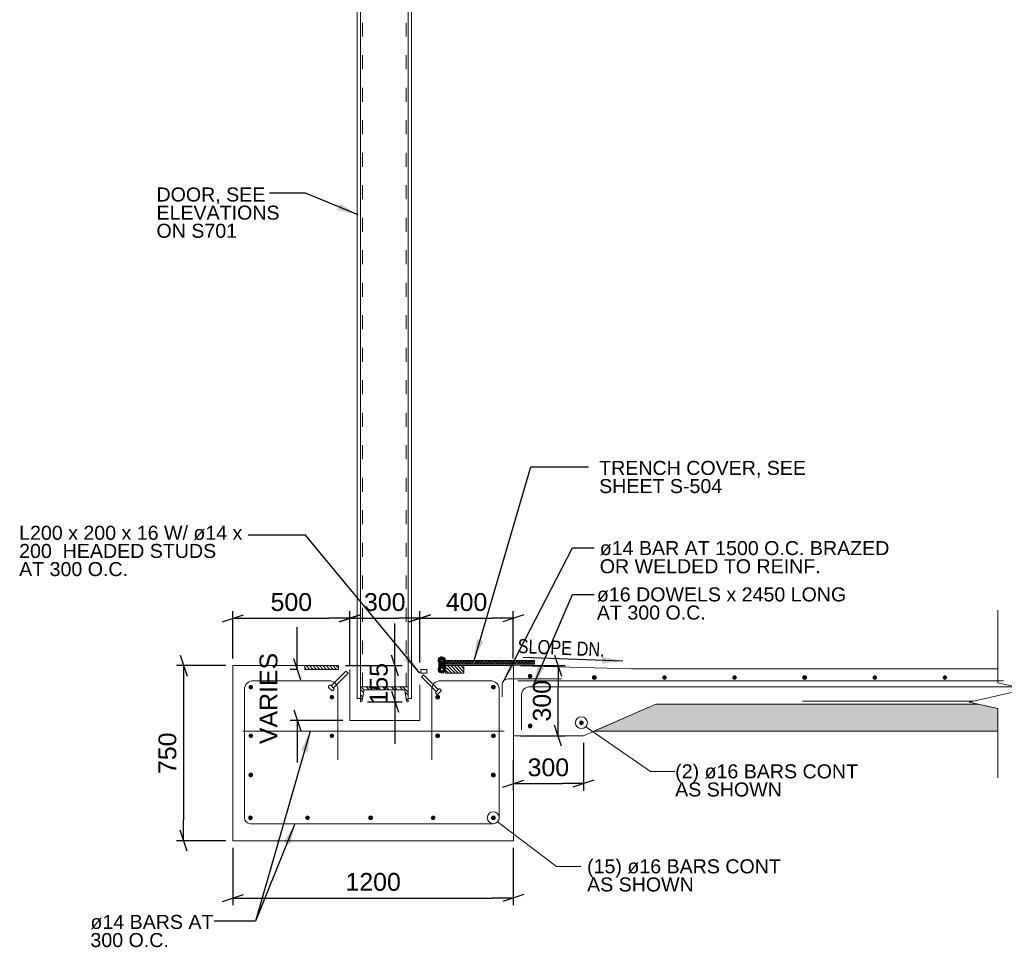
# Model space of a CAD drawing. Header units: millimetres. Extents: x 10617.8 to 10660.2, y 1160.5 to 1187.
# Tile 1 of 81: x 10618.6 to 10632.4, y 1160.9 to 1173.9. Entities that reach past the tile are written whole.
import ezdxf

# ---------------------------------------------------------------- set-up
doc = ezdxf.new("R2010")
doc.units = ezdxf.units.MM
doc.header["$LTSCALE"] = 0.1
doc.header["$MEASUREMENT"] = 0
doc.linetypes.add('DGN Style 5', pattern=[4.563458, 1.955768, -2.60769])
for name, color, linetype, lineweight in [('G-ANNO-DIM', 1, 'Continuous', 0), ('G-ANNO-PATT', 9, 'Continuous', 0), ('G-ANNO-TEXT', 7, 'Continuous', 0), ('S-ANNO-TEXT', 3, 'Continuous', 0), ('S-DETL-STLS', 3, 'Continuous', 0), ('S-REIN-RBAR', 5, 'Continuous', 13), ('S-SECT-PATT', 1, 'Continuous', 0), ('S5', 1, 'Continuous', 0)]:
    doc.layers.add(name, color=color, linetype=linetype, lineweight=lineweight)
doc.styles.add('1 20', font='arial.ttf', dxfattribs={"height": 0.25})
doc.dimstyles.new('1 20', dxfattribs={"dimscale": 0.00328, "dimtxt": 0.25, "dimasz": 90, "dimexe": 30, "dimexo": 30, "dimgap": 30, "dimtad": 1, "dimdec": 0, "dimlfac": 304.9, "dimzin": 11, "dimdsep": 46, "dimlunit": 5, "dimtxsty": '1 20', "dimblk": '_Oblique_0.3', "dimcen": 0.09, "dimadec": 4, "dimazin": 3, "dimtfac": 0.00328, "dimtdec": 0, "dimtofl": 0, "dimtmove": 0, "dimatfit": 3, "dimfxl": 1, "dimfrac": 2, "dimtolj": 1, "dimtzin": 11, "dimarcsym": 0})

# ---------------------------------------------------------------- blocks, each defined once
blk = doc.blocks.new('REINFDOT')
for radius in [0.0794, 0.0476, 0.0159]:
    blk.add_circle((0, 0), radius)
blk = doc.blocks.new('REINF. DOT_1')
at = {"layer": 'S-REIN-RBAR', "extrusion": (0, 0, -1), "xscale": 100, "yscale": -100, "zscale": 100, "rotation": 89.99999999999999}
blk.add_blockref('REINFDOT', (-927.9, 624.6), dxfattribs=at)
blk = doc.blocks.new('REINF. DOT')
at = {"layer": 'S-REIN-RBAR', "xscale": 100, "yscale": 100, "zscale": 100, "rotation": 90.00000000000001}
blk.add_blockref('REINFDOT', (927.9, 624.6), dxfattribs=at)
blk = doc.blocks.new('*U26')
at = {"layer": 'G-ANNO-TEXT'}
for p, q in [((-6.4, 76.2), (-6.4, -12.7)), ((-12.7, -15.9), (-12.7, -22.2)), ((-9.5, -12.7), (9.5, -12.7)), ((-9.5, -25.4), (9.5, -25.4)), ((12.7, -15.9), (12.7, -22.2))]:
    blk.add_line(p, q, dxfattribs=at)
at = {"layer": 'G-ANNO-TEXT', "extrusion": (0, 0, -1), "flags": 128}
blk.add_lwpolyline([(6.4, 76.2), (-6.4, 76.2), (-6.4, -12.7)], dxfattribs=at)
at = {"layer": 'G-ANNO-TEXT', "extrusion": (0, 0, -1)}
for centre, start, end in [((9.5, -15.9), 0, 90), ((9.5, -22.2), 270, 0), ((-9.5, -15.9), 90, 180), ((-9.5, -22.2), 180, 270)]:
    blk.add_arc(centre, 3.17, start, end, dxfattribs=at)
blk = doc.blocks.new('Headed Stud')
at = {"layer": 'G-ANNO-TEXT', "zscale": 100}
blk.add_blockref('*U26', (32.9, 82.3), dxfattribs=at)
blk = doc.blocks.new('A$C6A444AD9')
at = {"layer": 'S-SECT-PATT', "ltscale": 0.01}
h = blk.add_hatch(dxfattribs=at)
h.set_pattern_fill('STEEL', color=256, style=0, pattern_type=2)
h.set_pattern_definition([(225, (22.02274, -60.43567), (0.1794283, -0.1794283), []), (225, (22.02274, -60.56255), (0.1794283, -0.1794283), [])])
h.paths.add_polyline_path([(2.032, 0), (0, 0), (0, -0.642), (0.019, -0.642, 0.366047), (0.064, -0.604), (0.138, -0.162, -0.366688), (0.184, -0.124), (1.848, -0.124, -0.366688), (1.894, -0.162), (1.968, -0.604, 0.366047), (2.013, -0.642), (2.032, -0.642)])
at = {"layer": 'S-DETL-STLS', "ltscale": 0.01, "flags": 128}
for points in [[(0.019, -0.642), (0, -0.642), (0, 0), (2.032, 0), (2.032, -0.642), (2.013, -0.642)], [(0.064, -0.604), (0.138, -0.162)], [(0.183, -0.124), (1.849, -0.124)], [(1.894, -0.162), (1.968, -0.604)]]:
    blk.add_lwpolyline(points, dxfattribs=at)
for points in [[(0.183, -0.124, 0.366443), (0.138, -0.162)], [(1.894, -0.162, 0.366443), (1.849, -0.124)], [(0.019, -0.642, 0.366443), (0.064, -0.604)], [(1.968, -0.604, 0.366443), (2.013, -0.642)]]:
    blk.add_lwpolyline(points, format="xyb", dxfattribs=at)
blk = doc.blocks.new('*U30')
at = {"layer": 'S-REIN-RBAR'}
for p, q in [((-273.4, 220.1, 44.7), (-597, 220.1, 44.7)), ((204.2, 220.1, 44.7), (416.9, 220.1, 44.7)), ((-235.3, 182, 44.7), (-235.3, -119.3, 44.7)), ((166.1, 182, 44.7), (166.1, -119.3, 44.7)), ((-609.7, -392.1, -44.7), (429.6, -392.1, -44.7))]:
    blk.add_line(p, q, dxfattribs=at)
at = {"layer": 'S-REIN-RBAR', "elevation": -44.7, "flags": 128}
for points in [[(-635.1, 182), (-635.1, 182), (-635.1, -366.7)], [(455, 182), (455, 182), (455.1, -366.6)]]:
    blk.add_lwpolyline(points, dxfattribs=at)
at = {"layer": 'S-REIN-RBAR'}
for centre, radius, start, end in [((-597, 182, 44.7), 38.1, 90, 180), ((204.2, 182, 44.7), 38.1, 90, 180), ((-609.7, -366.7, -44.7), 25.4, 180, 270)]:
    blk.add_arc(centre, radius, start, end, dxfattribs=at)
at = {"layer": 'S-REIN-RBAR', "extrusion": (0, 0, -1)}
for centre, radius, start, end in [((273.4, 182, -44.7), 38.1, 90, 180), ((-416.9, 182, -44.7), 38.1, 90, 180), ((-429.7, -366.6, 44.7), 25.4, 180, 270)]:
    blk.add_arc(centre, radius, start, end, dxfattribs=at)
blk = doc.blocks.new('_Oblique_0.3')
at = {"color": 0, "linetype": 'ByBlock', "lineweight": -2}
for p, q in [((0, 0), (-1, 0)), ((0.5, 0.167), (-0.5, -0.167))]:
    blk.add_line(p, q, dxfattribs=at)
blk = doc.blocks.new('*D35')
at = {"layer": 'Defpoints', "color": 0, "lineweight": 0, "transparency": 16777216}
for p in [(10622.473, 1164.822), (10622.582, 1164.822), (10623.211, 1164.105)]:
    blk.add_point(p, dxfattribs=at)
at = {"layer": 'G-ANNO-DIM', "color": 0, "lineweight": -2, "transparency": 16777216}
for p, q in [((10622.473, 1165.117), (10622.473, 1165.412)), ((10622.483, 1164.822), (10622.375, 1164.822)), ((10623.112, 1164.105), (10622.375, 1164.105)), ((10622.473, 1163.81), (10622.473, 1163.515))]:
    blk.add_line(p, q, dxfattribs=at)
at = {"layer": 'G-ANNO-DIM', "color": 0, "lineweight": -2, "transparency": 16777216, "xscale": 0.2952, "yscale": 0.2952, "zscale": 0.2952}
for p, rotation in [((10622.473, 1164.822), 270), ((10622.473, 1164.105), 90)]:
    blk.add_blockref('_Oblique_0.3', p, dxfattribs=dict(at, rotation=rotation))
at = {"layer": 'G-ANNO-DIM', "color": 0, "transparency": 16777216, "insert": (10622.072, 1164.413), "char_height": 0.25, "attachment_point": 5, "rotation": 90, "style": '1 20'}
blk.add_mtext('\\A1;VARIES', dxfattribs=at)
blk = doc.blocks.new('*D36')
at = {"layer": 'Defpoints', "color": 0, "lineweight": 0, "transparency": 16777216}
for p in [(10621.572, 1162.415), (10625.506, 1162.415), (10625.506, 1161.611)]:
    blk.add_point(p, dxfattribs=at)
at = {"layer": 'G-ANNO-TEXT', "color": 0, "lineweight": -2, "transparency": 16777216}
for p, q in [((10621.572, 1162.317), (10621.572, 1161.513)), ((10625.506, 1162.317), (10625.506, 1161.513)), ((10621.867, 1161.611), (10625.211, 1161.611))]:
    blk.add_line(p, q, dxfattribs=at)
at = {"layer": 'G-ANNO-TEXT', "color": 0, "lineweight": -2, "transparency": 16777216, "xscale": 0.2952, "yscale": 0.2952, "zscale": 0.2952, "rotation": 180}
blk.add_blockref('_Oblique_0.3', (10621.572, 1161.611), dxfattribs=at)
at = {"layer": 'G-ANNO-TEXT', "color": 0, "lineweight": -2, "transparency": 16777216, "xscale": 0.2952, "yscale": 0.2952, "zscale": 0.2952}
blk.add_blockref('_Oblique_0.3', (10625.506, 1161.611), dxfattribs=at)
at = {"layer": 'G-ANNO-TEXT', "color": 0, "transparency": 16777216, "insert": (10623.539, 1161.837), "char_height": 0.25, "attachment_point": 5, "style": '1 20'}
blk.add_mtext('\\A1;1200', dxfattribs=at)
blk = doc.blocks.new('*D42')
at = {"layer": 'Defpoints', "color": 0, "lineweight": 0, "transparency": 16777216}
for p in [(10626.49, 1163.889), (10625.506, 1163.644), (10626.49, 1163.218)]:
    blk.add_point(p, dxfattribs=at)
at = {"layer": 'G-ANNO-DIM', "color": 0, "lineweight": -2, "transparency": 16777216}
for p, q in [((10626.49, 1163.79), (10626.49, 1163.12)), ((10625.506, 1163.546), (10625.506, 1163.12)), ((10625.802, 1163.218), (10626.195, 1163.218))]:
    blk.add_line(p, q, dxfattribs=at)
at = {"layer": 'G-ANNO-DIM', "color": 0, "lineweight": -2, "transparency": 16777216, "xscale": 0.2952, "yscale": 0.2952, "zscale": 0.2952, "rotation": 180}
blk.add_blockref('_Oblique_0.3', (10625.506, 1163.218), dxfattribs=at)
at = {"layer": 'G-ANNO-DIM', "color": 0, "lineweight": -2, "transparency": 16777216, "xscale": 0.2952, "yscale": 0.2952, "zscale": 0.2952}
blk.add_blockref('_Oblique_0.3', (10626.49, 1163.218), dxfattribs=at)
at = {"layer": 'G-ANNO-DIM', "color": 0, "transparency": 16777216, "insert": (10625.998, 1163.445), "char_height": 0.25, "attachment_point": 5, "style": '1 20'}
blk.add_mtext('\\A1;300', dxfattribs=at)
blk = doc.blocks.new('*D43')
at = {"layer": 'Defpoints', "color": 0, "lineweight": 0, "transparency": 16777216}
for p in [(10623.211, 1165.539), (10621.572, 1164.874), (10623.211, 1164.874)]:
    blk.add_point(p, dxfattribs=at)
at = {"layer": 'G-ANNO-DIM', "color": 0, "lineweight": -2, "transparency": 16777216}
for p, q in [((10621.572, 1164.972), (10621.572, 1165.637)), ((10623.211, 1164.972), (10623.211, 1165.637)), ((10621.867, 1165.539), (10622.916, 1165.539))]:
    blk.add_line(p, q, dxfattribs=at)
at = {"layer": 'G-ANNO-DIM', "color": 0, "lineweight": -2, "transparency": 16777216, "xscale": 0.2952, "yscale": 0.2952, "zscale": 0.2952, "rotation": 180}
blk.add_blockref('_Oblique_0.3', (10621.572, 1165.539), dxfattribs=at)
at = {"layer": 'G-ANNO-DIM', "color": 0, "lineweight": -2, "transparency": 16777216, "xscale": 0.2952, "yscale": 0.2952, "zscale": 0.2952}
blk.add_blockref('_Oblique_0.3', (10623.211, 1165.539), dxfattribs=at)
at = {"layer": 'G-ANNO-DIM', "color": 0, "transparency": 16777216, "insert": (10622.391, 1165.765), "char_height": 0.25, "attachment_point": 5, "style": '1 20'}
blk.add_mtext('\\A1;500', dxfattribs=at)
blk = doc.blocks.new('*D44')
at = {"layer": 'Defpoints', "color": 0, "lineweight": 0, "transparency": 16777216}
for p in [(10621.572, 1164.874), (10620.879, 1162.415), (10621.572, 1162.415)]:
    blk.add_point(p, dxfattribs=at)
at = {"layer": 'G-ANNO-DIM', "color": 0, "lineweight": -2, "transparency": 16777216}
for p, q in [((10621.473, 1164.874), (10620.781, 1164.874)), ((10620.879, 1164.579), (10620.879, 1162.71)), ((10621.473, 1162.415), (10620.781, 1162.415))]:
    blk.add_line(p, q, dxfattribs=at)
at = {"layer": 'G-ANNO-DIM', "color": 0, "lineweight": -2, "transparency": 16777216, "xscale": 0.2952, "yscale": 0.2952, "zscale": 0.2952}
for p, rotation in [((10620.879, 1164.874), 90), ((10620.879, 1162.415), 270)]:
    blk.add_blockref('_Oblique_0.3', p, dxfattribs=dict(at, rotation=rotation))
at = {"layer": 'G-ANNO-DIM', "color": 0, "transparency": 16777216, "insert": (10620.653, 1163.644), "char_height": 0.25, "attachment_point": 5, "rotation": 90, "style": '1 20'}
blk.add_mtext('\\A1;750', dxfattribs=at)
blk = doc.blocks.new('*D45')
at = {"layer": 'Defpoints', "color": 0, "lineweight": 0, "transparency": 16777216}
for p in [(10625.506, 1164.874), (10626.134, 1164.874), (10625.506, 1163.889)]:
    blk.add_point(p, dxfattribs=at)
at = {"layer": 'G-ANNO-DIM', "color": 0, "lineweight": -2, "transparency": 16777216}
for p, q in [((10625.605, 1164.874), (10626.233, 1164.874)), ((10626.134, 1164.184), (10626.134, 1164.579)), ((10625.605, 1163.889), (10626.233, 1163.889))]:
    blk.add_line(p, q, dxfattribs=at)
at = {"layer": 'G-ANNO-DIM', "color": 0, "lineweight": -2, "transparency": 16777216, "xscale": 0.2952, "yscale": 0.2952, "zscale": 0.2952}
for p, rotation in [((10626.134, 1164.874), 90), ((10626.134, 1163.889), 270)]:
    blk.add_blockref('_Oblique_0.3', p, dxfattribs=dict(at, rotation=rotation))
at = {"layer": 'G-ANNO-DIM', "color": 0, "transparency": 16777216, "insert": (10625.908, 1164.381), "char_height": 0.25, "attachment_point": 5, "rotation": 90, "style": '1 20'}
blk.add_mtext('\\A1;300', dxfattribs=at)
blk = doc.blocks.new('*D46')
at = {"layer": 'Defpoints', "color": 0, "lineweight": 0, "transparency": 16777216}
for p in [(10624.194, 1165.539), (10624.194, 1164.822), (10623.211, 1164.769)]:
    blk.add_point(p, dxfattribs=at)
at = {"layer": 'G-ANNO-DIM', "color": 0, "lineweight": -2, "transparency": 16777216}
for p, q in [((10623.211, 1164.868), (10623.211, 1165.637)), ((10624.194, 1164.92), (10624.194, 1165.637)), ((10623.506, 1165.539), (10623.899, 1165.539))]:
    blk.add_line(p, q, dxfattribs=at)
at = {"layer": 'G-ANNO-DIM', "color": 0, "lineweight": -2, "transparency": 16777216, "xscale": 0.2952, "yscale": 0.2952, "zscale": 0.2952, "rotation": 180}
blk.add_blockref('_Oblique_0.3', (10623.211, 1165.539), dxfattribs=at)
at = {"layer": 'G-ANNO-DIM', "color": 0, "lineweight": -2, "transparency": 16777216, "xscale": 0.2952, "yscale": 0.2952, "zscale": 0.2952}
blk.add_blockref('_Oblique_0.3', (10624.194, 1165.539), dxfattribs=at)
at = {"layer": 'G-ANNO-DIM', "color": 0, "transparency": 16777216, "insert": (10623.702, 1165.765), "char_height": 0.25, "attachment_point": 5, "style": '1 20'}
blk.add_mtext('\\A1;300', dxfattribs=at)
blk = doc.blocks.new('*D47')
at = {"layer": 'Defpoints', "color": 0, "lineweight": 0, "transparency": 16777216}
for p in [(10625.506, 1165.539), (10624.194, 1164.822), (10625.506, 1164.874)]:
    blk.add_point(p, dxfattribs=at)
at = {"layer": 'G-ANNO-DIM', "color": 0, "lineweight": -2, "transparency": 16777216}
for p, q in [((10624.194, 1164.92), (10624.194, 1165.637)), ((10625.506, 1164.972), (10625.506, 1165.637)), ((10624.489, 1165.539), (10625.211, 1165.539))]:
    blk.add_line(p, q, dxfattribs=at)
at = {"layer": 'G-ANNO-DIM', "color": 0, "lineweight": -2, "transparency": 16777216, "xscale": 0.2952, "yscale": 0.2952, "zscale": 0.2952, "rotation": 180}
blk.add_blockref('_Oblique_0.3', (10624.194, 1165.539), dxfattribs=at)
at = {"layer": 'G-ANNO-DIM', "color": 0, "lineweight": -2, "transparency": 16777216, "xscale": 0.2952, "yscale": 0.2952, "zscale": 0.2952}
blk.add_blockref('_Oblique_0.3', (10625.506, 1165.539), dxfattribs=at)
at = {"layer": 'G-ANNO-DIM', "color": 0, "transparency": 16777216, "insert": (10624.85, 1165.765), "char_height": 0.25, "attachment_point": 5, "style": '1 20'}
blk.add_mtext('\\A1;400', dxfattribs=at)
blk = doc.blocks.new('*D53')
at = {"layer": 'Defpoints', "color": 0, "lineweight": 0, "transparency": 16777216}
for p in [(10623.051, 1164.874), (10623.363, 1164.367), (10623.845, 1164.367)]:
    blk.add_point(p, dxfattribs=at)
at = {"layer": 'G-ANNO-DIM', "color": 0, "lineweight": -2, "transparency": 16777216}
for p, q in [((10623.845, 1165.169), (10623.845, 1165.464)), ((10623.15, 1164.874), (10623.944, 1164.874)), ((10623.845, 1164.874), (10623.845, 1164.367)), ((10623.461, 1164.367), (10623.944, 1164.367)), ((10623.845, 1164.071), (10623.845, 1163.776))]:
    blk.add_line(p, q, dxfattribs=at)
at = {"layer": 'G-ANNO-DIM', "color": 0, "lineweight": -2, "transparency": 16777216, "xscale": 0.2952, "yscale": 0.2952, "zscale": 0.2952}
for p, rotation in [((10623.845, 1164.874), 270), ((10623.845, 1164.367), 90)]:
    blk.add_blockref('_Oblique_0.3', p, dxfattribs=dict(at, rotation=rotation))
at = {"layer": 'G-ANNO-DIM', "color": 0, "transparency": 16777216, "insert": (10623.619, 1164.62), "char_height": 0.25, "attachment_point": 5, "rotation": 90, "style": '1 20'}
blk.add_mtext('\\A1;155', dxfattribs=at)
blk = doc.blocks.new('*U55')
at = {"layer": 'S-SECT-PATT', "extrusion": (0, 0, -1)}
h = blk.add_hatch(dxfattribs=at)
h.set_pattern_fill('ANSI32', color=256, style=0, pattern_type=2)
h.set_pattern_definition([(225, (2443.8904, -34005.7677), (3.31456304, -3.31456304), []), (225, (2441.6807, -34005.7677), (3.31456304, -3.31456304), [])])
edge = h.paths.add_edge_path(flags=16)
edge.add_arc((192.4, -19), 7.17, 0, 360)
edge = h.paths.add_edge_path(flags=16)
edge.add_arc((192.4, 19), 7.17, 0, 360)
h.paths.add_polyline_path([(179.8, 19, -1), (205.1, 19), (205.1, -19, -1.000027), (179.8, -19), (179.8, 19)], is_closed=False)
h = blk.add_hatch(dxfattribs=at)
h.set_pattern_fill('ANSI32', color=256, style=0, pattern_type=2)
h.set_pattern_definition([(135, (29813.048, 1019.642), (-6.629126, -6.629126), []), (135, (29813.048, 1024.061), (-6.629126, -6.629126), [])])
h.paths.add_polyline_path([(-204.9, 7.4), (-204.9, 3.1), (176.5, 3.1), (176.5, 19), (-204.9, 19), (-204.9, 15.1), (-208.4, 12.8), (-201.7, 11)])
at = {"layer": 'G-ANNO-DIM', "color": 7, "linetype": 'Continuous', "lineweight": 0}
blk.add_line((204.9, 19), (204.9, 3.1), dxfattribs=at)
at = {"layer": 'S-DETL-STLS'}
blk.add_line((-176.5, 3.1), (-179.8, 3.1), dxfattribs=at)
at = {"layer": 'S-DETL-STLS', "flags": 128}
blk.add_lwpolyline([(-179.8, 19, 1), (-205.1, 19), (-205.1, -19, 1.000027), (-179.8, -19), (-179.8, -19), (-179.8, 19)], format="xyb", dxfattribs=at)
blk.add_lwpolyline([(204.9, 3.1), (-176.5, 3.1), (-176.5, 19), (204.9, 19)], dxfattribs=at)
at = {"layer": 'S-DETL-STLS', "extrusion": (0, 0, -1)}
for centre, radius in [((192.4, 19), 7.17), ((192.4, 19), 6.37), ((192.4, -19), 7.17), ((192.4, -19), 6.37)]:
    blk.add_circle(centre, radius, dxfattribs=at)
for centre, start, end in [((192.4, 19), 322.6374, 52.6374), ((192.4, 19), 52.6374, 217.3626), ((192.4, -19), 142.6374, 37.3626)]:
    blk.add_arc(centre, 15.9, start, end, dxfattribs=at)
at = {"layer": 'S5', "color": 1}
blk.add_line((-192.4, 30.5), (-192.4, 10.3), dxfattribs=at)

msp = doc.modelspace()

# ---------------------------------------------------------------- hatches: boundary and pattern name
at = {"layer": 'G-ANNO-PATT', "extrusion": (0, 0, -1)}
h = msp.add_hatch(dxfattribs=at)
h.set_pattern_fill('HATCH', color=256, scale=0.00328, style=0, pattern_type=2)
h.set_pattern_definition([(45, (-10622.2173, 1164.839177), (-0.0231931, 0.0231931), [])])
h.paths.add_polyline_path([(-10622.5816, 1164.8215), (-10622.5816, 1164.8738), (-10623.0513, 1164.8738), (-10623.0513, 1164.8215)])
h = msp.add_hatch(dxfattribs=at)
h.set_pattern_fill('HATCH', color=256, scale=0.00328, style=0, pattern_type=2)
h.set_pattern_definition([(45, (-10624.394495, 1164.830745), (-0.023193, 0.023193), [])])
h.paths.add_polyline_path([(-10624.5546, 1164.7693), (-10624.5546, 1164.8738), (-10624.8137, 1164.8738), (-10624.8137, 1164.7693)])
at = {"layer": 'G-ANNO-PATT'}
h = msp.add_hatch(dxfattribs=at)
h.set_pattern_fill('GRAVEL', color=256, scale=0.00328, style=0, pattern_type=2)
h.set_pattern_definition([(200.5562, (10627.92784, 1163.984045), (-6.99823095, -2.66601026), [0.056945, -8.484906]), (4.7637, (10628.68137, 1163.96107), (-2.9992418, -0.3332513), [0.08358, -3.929272]), (4.7637, (10628.34812, 1163.96107), (-2.9992418, -0.3332513), [0.08358, -3.929272]), (4.7637, (10628.01487, 1163.96107), (-2.9992418, -0.3332513), [0.08358, -3.929272]), (332.3539, (10627.944535, 1163.995263), (-4.9987364, 2.66601025), [0.079001, -7.821192]), (332.3539, (10628.27778, 1163.99526), (-4.9987364, 2.66601025), [0.079001, -7.821192]), (332.3539, (10628.61103, 1163.99526), (-4.9987364, 2.66601025), [0.079001, -7.821192]), (285.255, (10627.92839, 1164.03989), (-0.9997473, 3.3325128), [0.04852, -3.751126]), (285.255, (10628.26163, 1164.03989), (-0.9997475, 3.3325193), [0.04852, -3.75114]), (285.255, (10628.59489, 1164.039895), (-0.9997473, 3.3325128), [0.04852, -3.751126]), (213.69, (10627.97211, 1164.07483), (-0.999747, -0.333251), [0.049315, -1.152234]), (213.69, (10628.30536, 1164.07483), (-0.999747, -0.333251), [0.04932, -1.15223]), (213.69, (10627.9749, 1163.7435), (-0.999747, -0.333251), [0.00337, -1.19818]), (213.69, (10628.63861, 1164.07483), (-0.999747, -0.333251), [0.04932, -1.15223]), (213.69, (10628.30814, 1163.7435), (-0.999747, -0.333251), [0.00337, -1.19818]), (213.69, (10628.64139, 1163.7435), (-0.999747, -0.333251), [0.003366, -1.19818]), (180, (10628.0604, 1164.0706), (-0.999747, 0.33325), [0.086644, -0.9131]), (181.7357, (10628.393644, 1164.070607), (-9.9974728, -0.33325129), [0.086644, -10.915624]), (180, (10628.7269, 1164.0706), (-0.999747, 0.33325), [0.086644, -0.9131]), (131.987, (10628.7881, 1164.00606), (-1.9994946, 2.332759), [0.089668, -4.393757]), (131.987, (10628.454854, 1164.00606), (-1.9994946, 2.332759), [0.089668, -4.393757]), (131.987, (10628.12161, 1164.00606), (-1.9994946, 2.332759), [0.089668, -4.393757]), (59.0364, (10628.75684, 1163.96183), (-0.999747, -1.333005), [0.046296, -1.89687]), (59.0364, (10628.42359, 1163.96183), (-0.999747, -1.333005), [0.046296, -1.89687]), (59.0364, (10628.09034, 1163.96183), (-0.999747, -1.333005), [0.046296, -1.89687]), (90, (10628.5936, 1163.774), (-0.99975, -0.33325), [0.019995, -0.31326]), (90, (10628.2603, 1163.774), (-0.99975, -0.33325), [0.019995, -0.31326]), (90, (10627.9271, 1163.774), (-0.99975, -0.33325), [0.019995, -0.313256]), (118.6103, (10628.60704, 1163.74516), (-0.9997473, 1.9995077), [0.03431, -4.14131]), (118.6103, (10628.27379, 1163.74516), (-0.9997473, 1.9995077), [0.03431, -4.14131]), (118.6103, (10627.94054, 1163.74516), (-0.9997473, 1.9995077), [0.03431, -4.14131]), (186.9113, (10628.02655, 1163.752912), (-7.99797824, -0.99975384), [0.08391, -10.993804]), (186.9113, (10628.3598, 1163.752912), (-7.99797824, -0.99975384), [0.08391, -10.993804]), (186.9113, (10628.693047, 1163.752913), (-7.99797824, -0.99975384), [0.08391, -10.993804]), (236.31, (10628.05476, 1163.79524), (-0.9997473, -1.3330051), [0.04806, -3.556595]), (236.31, (10628.38801, 1163.79524), (-0.9997473, -1.3330051), [0.04806, -3.556595]), (236.31, (10628.72125, 1163.79524), (-0.9997473, -1.3330051), [0.04806, -3.556595]), (354.2894, (10628.08935, 1163.952467), (-6.99823096, 0.66650251), [0.063667, -9.98367]), (354.2894, (10628.4226, 1163.952466), (-6.99823096, 0.66650251), [0.063667, -9.98367]), (354.2894, (10628.755847, 1163.952466), (-6.99823096, 0.6665025), [0.063667, -9.98367]), (14.0363, (10628.691036, 1163.93879), (-2.9992418, -0.6665026), [0.0687, -4.053364]), (14.0363, (10628.35779, 1163.93879), (-2.9992418, -0.6665026), [0.0687, -4.053364]), (14.0363, (10628.02454, 1163.93879), (-2.9992418, -0.6665026), [0.0687, -4.053364]), (74.745, (10628.68682, 1163.91772), (-0.9997473, -3.3325128), [0.016992, -3.782655]), (74.745, (10628.35357, 1163.91772), (-0.9997473, -3.3325128), [0.016992, -3.782655]), (74.745, (10628.02032, 1163.91772), (-0.9997473, -3.3325128), [0.016992, -3.782655]), (110.556, (10628.49778, 1163.9219), (-0.9997473, 2.332759), [0.028473, -2.818825]), (110.556, (10628.16453, 1163.9219), (-0.9997473, 2.332759), [0.028473, -2.818825]), (110.556, (10627.83129, 1163.9219), (-0.9997473, 2.332759), [0.028473, -2.818825]), (163.1415, (10628.646772, 1163.966973), (-9.9974728, 2.9992615), [0.055863, -11.435199]), (163.1415, (10628.313524, 1163.966972), (-9.9974728, 2.9992615), [0.055863, -11.435199]), (163.1415, (10627.980276, 1163.966972), (-9.9974728, 2.9992615), [0.055863, -11.435199]), (113.1985, (10628.66928, 1163.91991), (-0.9997473, 1.9995077), [0.05076, -2.487205]), (113.1985, (10628.33603, 1163.91991), (-0.9997473, 1.9995077), [0.05076, -2.487205]), (113.1985, (10628.00279, 1163.91991), (-0.9997473, 1.9995077), [0.05076, -2.487205]), (246.8015, (10627.87358, 1163.96259), (-0.9997473, -1.9995077), [0.047714, -2.49025]), (246.8015, (10628.20683, 1163.96259), (-0.9997473, -1.9995077), [0.047714, -2.49025]), (246.8015, (10628.54007, 1163.96259), (-0.9997473, -1.9995077), [0.047714, -2.49025]), (200.5562, (10628.26109, 1163.984044), (-6.99823095, -2.66601026), [0.056945, -8.484906]), (200.5562, (10628.594336, 1163.984044), (-6.99823095, -2.66601026), [0.056945, -8.484906]), (196.5045, (10627.985437, 1163.872562), (-7.99797823, -2.332759), [0.059052, -9.325333]), (196.5045, (10628.318685, 1163.872562), (-7.99797823, -2.332759), [0.059052, -9.325333]), (196.5045, (10628.651933, 1163.872562), (-7.99797823, -2.332759), [0.059052, -9.325333]), (246.8015, (10628.00711, 1163.9216), (-0.9997473, -1.9995077), [0.05076, -2.487205]), (246.8015, (10628.34036, 1163.9216), (-0.9997473, -1.9995077), [0.05076, -2.487205]), (246.8015, (10628.6736, 1163.9216), (-0.9997473, -1.9995077), [0.05076, -2.487205]), (110.556, (10628.53896, 1163.87687), (-0.9997473, 2.332759), [0.04954, -2.797757]), (110.556, (10628.20571, 1163.87687), (-0.9997473, 2.332759), [0.04954, -2.797757]), (110.556, (10627.87246, 1163.87687), (-0.9997473, 2.332759), [0.04954, -2.797757]), (163.4955, (10628.593235, 1163.85656), (-7.99797823, 2.332759), [0.059052, -9.325333]), (163.4955, (10628.259987, 1163.85656), (-7.99797823, 2.332759), [0.059052, -9.325333]), (163.4955, (10627.92674, 1163.85656), (-7.99797823, 2.332759), [0.059052, -9.325333]), (18.435, (10628.66937, 1163.8547), (-0.999747, -5e-09), [0.04215, -1.011674]), (18.435, (10628.33612, 1163.8547), (-0.999747, -5e-09), [0.04215, -1.011674]), (18.435, (10628.00287, 1163.8547), (-0.999747, -5e-09), [0.04215, -1.011674]), (149.036, (10628.719964, 1163.824444), (-3.9989891, 2.3327589), [0.058295, -5.771194]), (149.036, (10628.386716, 1163.824444), (-3.9989891, 2.3327589), [0.058295, -5.771194]), (149.0361, (10628.05347, 1163.824444), (-3.9989891, 2.3327589), [0.058295, -5.771194]), (249.444, (10628.06864, 1163.85721), (-0.9997473, -2.332759), [0.03589, -2.811406]), (249.444, (10628.40189, 1163.85721), (-0.9997473, -2.332759), [0.03589, -2.811406]), (249.444, (10628.73514, 1163.85721), (-0.9997473, -2.332759), [0.03589, -2.811406]), (336.8013, (10628.043748, 1163.867627), (-2.99924183, 1.33300514), [0.02538, -7.588477]), (336.8013, (10628.376996, 1163.867626), (-2.99924183, 1.33300514), [0.02538, -7.588477]), (336.8013, (10628.710244, 1163.867626), (-2.99924183, 1.33300514), [0.02538, -7.588477]), (315, (10628.02072, 1163.82687), (-0.999747, 0.666503), [0.04713, -1.36673]), (315, (10628.35396, 1163.82687), (-0.999747, 0.666503), [0.04713, -1.36673]), (315, (10628.6872, 1163.82687), (-0.999747, 0.666503), [0.04713, -1.36673]), (8.6157, (10628.618108, 1163.81806), (-1.99949456, -0.33325128), [0.067395, -11.05534]), (8.6157, (10628.28486, 1163.81806), (-1.99949456, -0.33325128), [0.067395, -11.05534]), (8.6157, (10627.951612, 1163.81806), (-1.99949456, -0.33325128), [0.067395, -11.055341]), (41.6337, (10628.587236, 1163.78779), (-1.9994946, -1.6662564), [0.035425, -3.977438]), (41.6337, (10628.253986, 1163.78779), (-1.9994946, -1.6662564), [0.035425, -3.977438]), (41.6337, (10627.920736, 1163.787785), (-1.9994946, -1.6662564), [0.035425, -3.977438]), (317.4894, (10627.84787, 1163.86681), (-2.99924186, 2.6660102), [0.10379, -5.32113]), (317.4894, (10628.18112, 1163.86681), (-2.9992419, 2.6660102), [0.10379, -5.32113]), (317.4894, (10628.514366, 1163.86681), (-2.9992419, 2.6660102), [0.10379, -5.32113]), (4.7637, (10628.76636, 1163.85914), (-2.9992418, -0.3332513), [0.053672, -3.95918]), (4.7637, (10628.43312, 1163.85914), (-2.9992418, -0.3332513), [0.080257, -3.932594]), (4.7637, (10628.09987, 1163.85914), (-2.9992418, -0.3332513), [0.080257, -3.932594]), (4.7637, (10627.82011, 1163.8636), (-2.9992418, -0.3332513), [0.026584, -3.986266]), (59.0364, (10628.72228, 1163.80277), (-0.999747, -1.333005), [0.0703, -1.87287]), (59.0364, (10628.38903, 1163.80277), (-0.999747, -1.333005), [0.0703, -1.87287]), (59.0364, (10628.05578, 1163.80277), (-0.999747, -1.333005), [0.0703, -1.87287]), (108.435, (10628.75676, 1164.04826), (-0.9997473, 2.6660102), [0.027894, -3.133603]), (108.435, (10628.74826, 1163.74158), (-0.9997473, 2.6660102), [0.05958, -3.10192]), (108.4348, (10628.42351, 1164.04826), (-0.9997473, 2.6660102), [0.027895, -3.1336]), (108.4348, (10628.41501, 1163.74158), (-0.9997473, 2.6660102), [0.05958, -3.10192]), (108.4348, (10628.09026, 1164.04826), (-0.9997473, 2.6660102), [0.027897, -3.1336]), (108.4348, (10628.08176, 1163.74158), (-0.9997473, 2.6660102), [0.059577, -3.10192]), (142.1248, (10628.81985, 1163.996875), (-0.9997473, 0.6665026), [0.080476, -3.719158]), (142.1248, (10628.49624, 1163.98943), (-0.9997473, 0.6665026), [0.092653, -3.70698]), (142.1248, (10628.16299, 1163.98942), (-0.9997473, 0.6665026), [0.092653, -3.70698]), (142.1248, (10627.82974, 1163.98942), (-0.9997473, 0.6665026), [0.012175, -3.78746]), (182.7263, (10627.90146, 1163.996474), (-0.9997473, -3e-09), [0.07006, -6.9361]), (182.7263, (10628.23471, 1163.996474), (-0.9997473, -3e-09), [0.07006, -6.9361]), (182.7263, (10628.567957, 1163.996473), (-0.9997473, -3e-09), [0.07006, -6.9361]), (246.8015, (10627.93313, 1164.06951), (-0.9997473, -1.9995077), [0.0687, -2.469263]), (246.8015, (10628.26638, 1164.06951), (-0.9997473, -1.9995077), [0.0687, -2.469263]), (246.8015, (10628.59962, 1164.06951), (-0.9997473, -1.9995077), [0.0687, -2.469263]), (270, (10627.9261, 1163.7998), (-0.99975, -0.33325), [0.05827, -0.27498]), (270, (10627.9289, 1164.0748), (-0.99975, -0.33325), [0.01179, -0.32146]), (270, (10628.2594, 1163.7998), (-0.99975, -0.33325), [0.05827, -0.27498]), (270, (10628.2621, 1164.0748), (-0.99975, -0.33325), [0.01179, -0.32146]), (270, (10628.5926, 1163.7998), (-0.99975, -0.33325), [0.05827, -0.27498]), (270, (10628.5954, 1164.0748), (-0.99975, -0.33325), [0.01179, -0.32146]), (48.013, (10628.79487, 1163.89073), (-1.9994946, -2.332759), [0.036973, -4.44645]), (48.013, (10628.46162, 1163.890735), (-1.9994946, -2.332759), [0.05425, -4.429175]), (48.013, (10628.12837, 1163.89074), (-1.9994946, -2.332759), [0.05425, -4.429175]), (48.013, (10627.82011, 1163.917994), (-1.9994946, -2.332759), [0.01728, -4.466146]), (355.2363, (10628.05127, 1163.88764), (-2.9992418, 0.3332513), [0.076936, -3.935914]), (355.2363, (10628.38452, 1163.88764), (-2.9992418, 0.3332513), [0.076936, -3.935914]), (355.2363, (10628.71777, 1163.88764), (-2.9992418, 0.3332513), [0.076936, -3.935914]), (311.987, (10628.02163, 1163.92275), (-1.9994946, 2.332759), [0.044834, -4.43859]), (311.987, (10628.35488, 1163.92275), (-1.9994946, 2.332759), [0.044834, -4.43859]), (311.987, (10628.68813, 1163.92275), (-1.9994946, 2.332759), [0.044834, -4.43859])])
h.paths.add_polyline_path([(10632.3052, 1164.2701), (10632.0361, 1164.3313), (10627.5065, 1164.3313), (10626.6368, 1163.9526), (10632.3052, 1163.9526)])

# ---------------------------------------------------------------- linework, layer by layer
at = {"layer": 'G-ANNO-DIM'}
msp.add_3dface([(10624.2105, 1164.7693, 89.1073), (10624.2105, 1164.8185, 89.1073), (10624.2925, 1164.8185, 89.1073), (10624.2925, 1164.7693, 89.1073)], dxfattribs=at)
at = {"layer": 'G-ANNO-PATT', "elevation": 89.2307, "flags": 128}
msp.add_lwpolyline([(10632.3052, 1164.2701), (10632.0361, 1164.3313), (10632.0361, 1164.3313), (10627.5065, 1164.3313), (10626.6368, 1163.9526), (10632.3052, 1163.9526), (10632.3052, 1164.2701)], close=True, dxfattribs=at)
at = {"layer": 'G-ANNO-PATT'}
for points in [[(10622.5816, 1164.8215, 89.1073), (10622.5816, 1164.8738, 89.1073), (10623.0513, 1164.8738, 89.1073), (10623.0513, 1164.8215, 89.1073)], [(10624.5546, 1164.7693, 89.1073), (10624.5546, 1164.8738, 89.1073), (10624.8137, 1164.8738, 89.1073), (10624.8137, 1164.7693, 89.1073)]]:
    msp.add_3dface(points, dxfattribs=at)
at = {"layer": 'G-ANNO-TEXT'}
for p, q in [((10624.0292, 1164.4048, 89.1073), (10624.0292, 1180.6146, 89.1073)), ((10623.3627, 1164.4113, 89.1073), (10623.3627, 1180.2642, 89.1073)), ((10623.2108, 1164.1054, 89.1073), (10623.2108, 1164.8215, 89.1073)), ((10624.8137, 1164.8738, 89.1073), (10625.5064, 1164.8738, 89.1073)), ((10625.4244, 1164.8738, 89.1073), (10627.1643, 1164.8283, 89.1073)), ((10625.5064, 1162.4151, 89.1073), (10625.5064, 1164.8738, 89.1073)), ((10627.1643, 1164.8283, 89.4005), (10632.3052, 1164.8283, 89.4005)), ((10623.3627, 1164.4113, 89.1073), (10623.3144, 1164.4113, 89.1073)), ((10624.0292, 1164.4113, 89.1073), (10624.0774, 1164.4113, 89.1073)), ((10626.4904, 1163.8888, 89.1073), (10627.5065, 1164.3313, 89.1073)), ((10625.5064, 1163.8888, 89.1073), (10626.4904, 1163.8888, 89.1073))]:
    msp.add_line(p, q, dxfattribs=at)
at = {"layer": 'G-ANNO-TEXT', "linetype": 'DGN Style 5'}
for p, q in [((10623.3913, 1164.5771, 89.1073), (10623.3913, 1180.2857, 89.1073)), ((10624.0004, 1164.5771, 89.1073), (10624.0004, 1180.2857, 89.1073))]:
    msp.add_line(p, q, dxfattribs=at)
at = {"layer": 'G-ANNO-TEXT', "flags": 128}
for points, elevation in [([(10624.0292, 1180.6146), (10624.0774, 1180.6146), (10624.0774, 1164.4113)], 89.1073), ([(10623.3627, 1180.3541), (10623.3144, 1180.3541), (10623.3144, 1164.4113)], 89.1073), ([(10632.3052, 1165.6519), (10632.3052, 1165.1449), (10632.3052, 1164.6337), (10632.7051, 1164.5428), (10631.9053, 1164.361), (10632.3052, 1164.2701), (10632.3052, 1163.2973)], 89.1073), ([(10622.8503, 1164.8738), (10621.5717, 1164.8738), (10621.5717, 1162.4151), (10625.5064, 1162.4151)], 89.1073), ([(10624.1941, 1164.6053), (10624.1941, 1164.6053), (10624.1941, 1164.1054), (10623.2108, 1164.1054), (10623.2108, 1164.1054)], 89.1073), ([(10627.5065, 1164.3313), (10631.9621, 1164.3313)], 89.4005), ([(10631.9621, 1164.3739), (10629.5624, 1164.3739)], 89.4005), ([(10626.5238, 1164.0164), (10627.431, 1163.3875), (10627.7728, 1163.3875)], 89.1073), ([(10625.2843, 1162.6796), (10626.1128, 1162.0541), (10626.4547, 1162.0541)], 89.1073)]:
    msp.add_lwpolyline(points, dxfattribs=dict(at, elevation=elevation))
at = {"layer": 'G-ANNO-TEXT'}
for centre in [(10626.4612, 1164.072, 89.1073), (10625.225, 1162.7385, 89.1073)]:
    msp.add_circle(centre, 0.0837, dxfattribs=at)
at = {"layer": 'S-REIN-RBAR'}
for p, q in [((10625.4323, 1164.688, 89.4005), (10626.1821, 1164.688, 89.4005)), ((10625.569, 1164.6617, 89.4005), (10632.3872, 1164.6617, 89.4005)), ((10625.349, 1164.438, 89.4005), (10625.349, 1164.6047, 89.4005)), ((10625.7442, 1164.5784, 89.4005), (10632.6305, 1164.5784, 89.4005)), ((10625.6193, 1164.4534, 89.4005), (10625.6193, 1163.9751, 89.4005)), ((10621.7087, 1163.9552, 89.1073), (10625.3789, 1163.9552, 89.1073))]:
    msp.add_line(p, q, dxfattribs=at)
at = {"layer": 'S-REIN-RBAR', "extrusion": (0, 0, -1)}
msp.add_arc((-10625.4323, 1164.6047, -89.4005), 0.0833, 0, 90, dxfattribs=at)
at = {"layer": 'S-REIN-RBAR'}
msp.add_arc((10625.7442, 1164.4534, 89.4005), 0.125, 90, 180, dxfattribs=at)

# ---------------------------------------------------------------- block references
at = {"layer": 'G-ANNO-TEXT', "extrusion": (0, 0, -1), "xscale": 0.00328, "yscale": 0.00328, "zscale": 0.00328, "rotation": 45.00000000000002}
msp.add_blockref('Headed Stud', (-10622.881, 1164.3391, -89.1073), dxfattribs=at)
at = {"layer": 'G-ANNO-TEXT', "xscale": 0.00328, "yscale": 0.00328, "zscale": 0.00328, "rotation": 45.00000000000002}
msp.add_blockref('Headed Stud', (10624.5239, 1164.2868, 89.1073), dxfattribs=at)
at = {"layer": 'S-ANNO-TEXT', "xscale": 0.328, "yscale": -0.328, "zscale": 0.328, "rotation": 180}
msp.add_blockref('A$C6A444AD9', (10624.0292, 1164.5771, 89.1073), dxfattribs=at)
at = {"layer": 'S-REIN-RBAR', "xscale": 0.00328, "yscale": 0.00328, "zscale": 0.00328}
msp.add_blockref('*U30', (10623.8161, 1163.9408, 89.2539), dxfattribs=at)
at = {"layer": 'S-REIN-RBAR', "xscale": 0.00328, "yscale": 0.00328, "zscale": 0.00328, "rotation": 180}
for p in [(10628.7844, 1166.7747, 89.4005), (10629.6864, 1166.7553, 89.4005), (10630.6704, 1166.7553, 89.4005), (10631.6544, 1166.7553, 89.4005), (10632.6384, 1166.7553, 89.4005), (10633.6224, 1166.7553, 89.4005), (10634.6064, 1166.7553, 89.4005), (10628.2687, 1166.6191, 89.4005), (10627.488, 1166.4801, 89.4005), (10628.7844, 1166.0751, 89.4005), (10629.5048, 1166.1206, 89.4005), (10624.8653, 1165.9369, 89.4005), (10627.488, 1165.9369, 89.4005), (10628.2687, 1165.9369, 89.4005), (10624.8653, 1165.3872, 89.4005), (10628.2687, 1165.3872, 89.4005), (10628.2687, 1164.7871, 89.4005)]:
    msp.add_blockref('REINF. DOT', p, dxfattribs=at)
at = {"layer": 'S-REIN-RBAR', "extrusion": (0, 0, -1), "xscale": 0.00328, "yscale": 0.00328, "zscale": 0.00328, "rotation": 180}
for p in [(-10618.778, 1166.6191, -89.4005), (-10619.9169, 1166.4801, -89.4005), (-10619.9169, 1165.9369, -89.4005), (-10618.7727, 1164.7871, -89.4005), (-10619.5752, 1164.7871, -89.4005), (-10620.4606, 1164.7871, -89.4005), (-10621.3364, 1164.7871, -89.4005)]:
    msp.add_blockref('REINF. DOT_1', p, dxfattribs=at)
at = {"layer": 'S-SECT-PATT', "xscale": 0.00328, "yscale": 0.00328, "zscale": 0.00328}
msp.add_blockref('*U55', (10625.1333, 1164.8838, 89.1073), dxfattribs=at)

# ---------------------------------------------------------------- texts
at = {"layer": 'G-ANNO-TEXT', "color": 7, "char_height": 0.1968, "attachment_point": 1, "line_spacing_factor": 0.776524, "style": '1 20'}
for s, insert in [('DOOR, SEE \\PELEVATIONS \\PON S701', (10620.4989, 1171.5866, 89.4005)), ('TRENCH COVER, SEE \\PSHEET S-504', (10626.7107, 1167.7479, 89.4005)), ('ø14 BAR AT 1500 O.C. BRAZED\\POR WELDED TO REINF.', (10626.7192, 1166.6226, 89.4005)), ('ø16 DOWELS x 2450 LONG \\PAT 300 O.C.', (10626.6791, 1165.9724, 89.4005)), ('(2) ø16 BARS CONT\\PAS SHOWN', (10627.7775, 1163.4886, 89.4005)), ('(15) ø16 BARS CONT\\PAS SHOWN', (10626.5414, 1162.1552, 89.4005)), ('ø14 BARS AT \\P300 O.C.', (10619.5718, 1161.3748, 89.4005))]:
    msp.add_mtext(s, dxfattribs=dict(at, insert=insert))
at = {"layer": 'G-ANNO-TEXT', "color": 7, "insert": (10618.5712, 1166.8373, 89.4005), "char_height": 0.1968, "width": 3.155721, "attachment_point": 1, "line_spacing_factor": 0.776524, "style": '1 20'}
msp.add_mtext('L200 x 200 x 16 W/ ø14 x 200  HEADED STUDS AT 300 O.C.', dxfattribs=at)
at = {"layer": 'G-ANNO-TEXT', "color": 7, "insert": (10625.5716, 1165.2489, 89.4005), "char_height": 0.1968, "attachment_point": 1, "rotation": 357.56232, "line_spacing_factor": 0.6, "style": '1 20'}
msp.add_mtext('\\H1x;\\W0.833333;SLOPE DN.', dxfattribs=at)

# ---------------------------------------------------------------- dimensions: what is measured, and where the dimension line sits
at = {"layer": 'G-ANNO-DIM'}
for base, p1, p2, picture, middle in [((10623.2108, 1165.5387, 89.1073), (10621.5717, 1164.8738, 89.1073), (10623.2108, 1164.8738, 89.1073), '*D43', (10622.3912, 1165.7648, 89.1073)), ((10624.1941, 1165.5387, 89.1073), (10623.2108, 1164.7693, 89.1073), (10624.1941, 1164.8215, 89.1073), '*D46', (10623.7025, 1165.7648, 89.1073)), ((10625.5064, 1165.5387, 89.1073), (10624.1941, 1164.8215, 89.1073), (10625.5064, 1164.8738, 89.1073), '*D47', (10624.8503, 1165.7648, 89.1073)), ((10626.4904, 1163.2185, 89.1073), (10625.5064, 1163.6445, 89.1073), (10626.4904, 1163.8888, 89.1073), '*D42', (10625.9984, 1163.4446, 89.1073))]:
    dim = msp.add_linear_dim(base=base, p1=p1, p2=p2, dimstyle='1 20', dxfattribs=at)
    dim.commit()
    dim.dimension.update_dxf_attribs({"geometry": picture, "text_midpoint": middle})
dim = msp.add_linear_dim(base=(10622.473, 1164.8215, 89.1073), p1=(10623.2108, 1164.1054, 89.1073), p2=(10622.5816, 1164.8215, 89.1073), angle=90, text='VARIES', dimstyle='1 20', override={"dimtmove": 1}, dxfattribs=at)
dim.commit()
dim.dimension.update_dxf_attribs({"geometry": '*D35', "text_midpoint": (10622.2995, 1164.4132, 89.1073), "dimtype": 160})
dim = msp.add_linear_dim(base=(10623.8454, 1164.3665, 89.1073), p1=(10623.0513, 1164.8738, 89.1073), p2=(10623.3627, 1164.3665, 89.1073), angle=270, dimstyle='1 20', override={"dimtofl": 1}, dxfattribs=at)
dim.commit()
dim.dimension.update_dxf_attribs({"geometry": '*D53', "text_midpoint": (10623.8454, 1164.6202, 89.1073), "dimtype": 160})
for base, p1, p2, angle, picture, middle in [((10620.8791, 1162.4151, 89.1073), (10621.5717, 1164.8738, 89.1073), (10621.5717, 1162.4151, 89.1073), 270, '*D44', (10620.653, 1163.6445, 89.1073)), ((10626.1341, 1164.8738, 89.1073), (10625.5064, 1163.8888, 89.1073), (10625.5064, 1164.8738, 89.1073), 90, '*D45', (10625.908, 1164.3813, 89.1073))]:
    dim = msp.add_linear_dim(base=base, p1=p1, p2=p2, angle=angle, dimstyle='1 20', dxfattribs=at)
    dim.commit()
    dim.dimension.update_dxf_attribs({"geometry": picture, "text_midpoint": middle})
at = {"layer": 'G-ANNO-TEXT', "color": 1}
dim = msp.add_linear_dim(base=(10625.5064, 1161.6112, 89.1073), p1=(10621.5717, 1162.4151, 89.1073), p2=(10625.5064, 1162.4151, 89.1073), dimstyle='1 20', dxfattribs=at)
dim.commit()
dim.dimension.update_dxf_attribs({"geometry": '*D36', "text_midpoint": (10623.539, 1161.8372, 89.1073)})

# ---------------------------------------------------------------- leaders
at = {"layer": 'G-ANNO-TEXT'}
for points in [[(10623.328, 1171.2041, 89.1073), (10622.5881, 1171.5046, 89.1073), (10622.0843, 1171.5046, 89.1073)], [(10624.955, 1164.9462, 89.1073), (10625.752, 1167.6658, 89.1073), (10626.5604, 1167.6658, 89.1073)], [(10624.1941, 1164.7693, 89.1073), (10622.5881, 1166.7067, 89.1073), (10621.7873, 1166.7067, 89.1073)], [(10625.3781, 1164.6719, 89.4005), (10626.3367, 1166.5266, 89.4005), (10626.6386, 1166.5266, 89.4005)], [(10625.7828, 1164.5924, 89.4005), (10626.3367, 1165.8749, 89.4005), (10626.6386, 1165.8749, 89.4005)], [(10627.045, 1164.9392, 89.1073), (10625.6374, 1164.9906, 89.1073)], [(10622.6568, 1163.9552, 89.1073), (10621.8866, 1161.2847, 89.1073), (10621.3099, 1161.2847, 89.1073)], [(10622.4424, 1162.6548, 89.1073), (10621.8866, 1161.2847, 89.1073), (10621.3099, 1161.2847, 89.1073)]]:
    msp.add_leader(points, dimstyle='1 20', override={"dimgap": 60}, dxfattribs=at)

doc.saveas('drawing.dxf')
